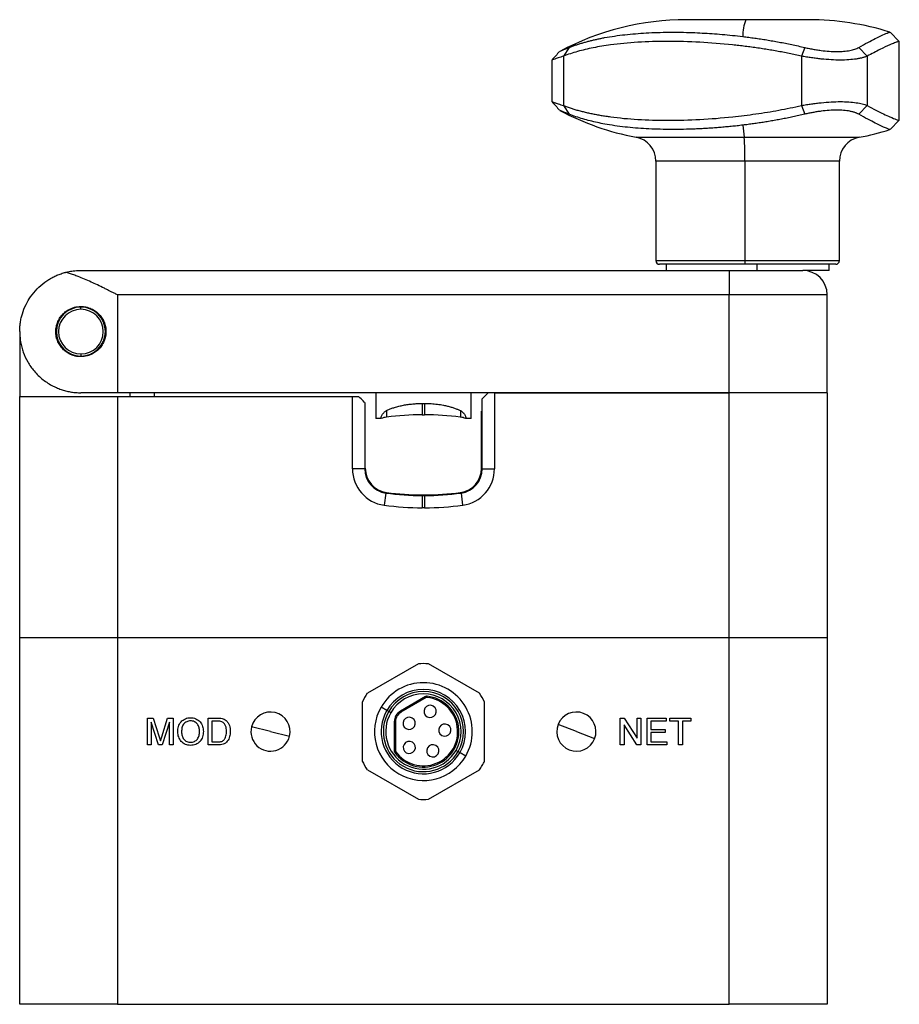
# Model space of a CAD drawing. Header units: inches. Extents: x 0.86 to 7.63, y 2.11 to 8.98.
# Tile 6 of 9: x 6.05 to 7.46, y 4.51 to 6.09. Entities that reach past the tile are written whole.
import ezdxf

# ---------------------------------------------------------------- set-up
doc = ezdxf.new("R2010")
doc.units = ezdxf.units.IN
doc.header["$MEASUREMENT"] = 0

msp = doc.modelspace()

# ---------------------------------------------------------------- linework, layer by layer
at = {"color": 7, "linetype": 'Continuous', "lineweight": 25}
for p, q in [((7.2151, 6.0948), (7.1197, 6.0948)), ((7.3165, 6.0948), (7.2151, 6.0948)), ((7.462, 6.0598), (7.4472, 6.0746)), ((7.4621, 5.9329), (7.4621, 6.0599)), ((6.9309, 6.0501), (6.9219, 6.0362)), ((7.3099, 6.0501), (7.3046, 6.0362)), ((7.4104, 6.0362), (7.3968, 6.0501)), ((6.9032, 6.0299), (6.9032, 5.9628)), ((6.9219, 6.0362), (6.9219, 5.9566)), ((7.3046, 6.0362), (7.3046, 5.9566)), ((7.4104, 6.0362), (7.4104, 5.9566)), ((6.9219, 5.9566), (6.9309, 5.9427)), ((7.3046, 5.9566), (7.3099, 5.9427)), ((7.3968, 5.9427), (7.4104, 5.9566)), ((7.4472, 5.9182), (7.462, 5.933)), ((7.0385, 5.9056), (7.2126, 5.9056)), ((7.2126, 5.9056), (7.3977, 5.9056)), ((7.0705, 5.867), (7.0705, 5.707)), ((7.2136, 5.867), (7.0705, 5.867)), ((7.2136, 5.867), (7.2136, 5.707)), ((7.3657, 5.867), (7.2136, 5.867)), ((7.3657, 5.707), (7.3657, 5.867)), ((7.0705, 5.707), (7.2136, 5.707)), ((7.2136, 5.707), (7.3657, 5.707)), ((6.1453, 5.6913), (7.1886, 5.6913)), ((7.2137, 5.7011), (7.0764, 5.7011)), ((7.0872, 5.7011), (7.0872, 5.6913)), ((7.1886, 5.6913), (7.1886, 5.6519)), ((7.1886, 5.6913), (7.3067, 5.6913)), ((7.3598, 5.7011), (7.2137, 5.7011)), ((7.2329, 5.7011), (7.2329, 5.6913)), ((7.349, 5.6913), (7.3067, 5.6913)), ((7.349, 5.6913), (7.349, 5.7011)), ((6.2043, 5.6519), (6.2043, 5.4944)), ((7.1886, 5.6519), (6.2043, 5.6519)), ((7.1886, 5.4944), (7.1886, 5.6519)), ((7.346, 5.6519), (7.1886, 5.6519)), ((7.346, 5.4944), (7.346, 5.6519)), ((6.1453, 5.6289), (6.1453, 5.6322)), ((6.0468, 5.5928), (6.0468, 5.4885)), ((6.1453, 5.5568), (6.1453, 5.5535)), ((6.0468, 5.1007), (6.0468, 5.4885)), ((6.0468, 5.4885), (6.2043, 5.4885)), ((6.2043, 5.4944), (6.1453, 5.4944)), ((6.6197, 5.4944), (6.2043, 5.4944)), ((6.2043, 5.4885), (6.2043, 5.1007)), ((6.2043, 5.4885), (6.5823, 5.4885)), ((6.224, 5.4944), (6.224, 5.4885)), ((6.2634, 5.4944), (6.2634, 5.4885)), ((6.5823, 5.372), (6.5823, 5.4885)), ((6.5823, 5.4885), (6.5921, 5.4885)), ((6.7732, 5.4944), (6.6197, 5.4944)), ((6.6197, 5.4944), (6.6197, 5.4531)), ((7.1886, 5.4944), (6.7732, 5.4944)), ((6.7732, 5.4531), (6.7732, 5.4944)), ((6.7909, 5.372), (6.7909, 5.4846)), ((6.8106, 5.4944), (6.8106, 5.372)), ((6.8106, 5.4944), (7.1886, 5.4944)), ((7.346, 5.4944), (7.1886, 5.4944)), ((7.1886, 5.1007), (7.1886, 5.4944)), ((7.346, 5.4944), (7.346, 5.1007)), ((6.602, 5.4787), (6.602, 5.372)), ((6.6945, 5.4772), (6.6984, 5.4772)), ((6.602, 5.4649), (6.6029, 5.4649)), ((6.6029, 5.3729), (6.6029, 5.4649)), ((6.6285, 5.4531), (6.6197, 5.4531)), ((6.6945, 5.459), (6.6984, 5.459)), ((6.7732, 5.4531), (6.7643, 5.4531)), ((6.7899, 5.4649), (6.7909, 5.4649)), ((6.7899, 5.3729), (6.7899, 5.4649)), ((6.602, 5.372), (6.5823, 5.372)), ((6.7909, 5.372), (6.8106, 5.372)), ((6.636, 5.333), (6.6333, 5.3135)), ((6.6945, 5.33), (6.6984, 5.33)), ((6.6945, 5.3291), (6.6945, 5.3094)), ((6.6945, 5.3291), (6.6984, 5.3291)), ((6.6984, 5.3291), (6.6984, 5.3094)), ((6.7569, 5.333), (6.7595, 5.3135)), ((6.6984, 5.3094), (6.6945, 5.3094)), ((6.0468, 4.5102), (6.0468, 5.1007)), ((6.0468, 5.1007), (6.2043, 5.1007)), ((6.2043, 5.1007), (6.2043, 4.5102)), ((6.2043, 5.1007), (7.1886, 5.1007)), ((7.1886, 4.5102), (7.1886, 5.1007)), ((7.1886, 5.1007), (7.346, 5.1007)), ((7.346, 5.1007), (7.346, 4.5102)), ((6.6883, 5.0581), (6.6062, 5.0107)), ((6.7867, 5.0107), (6.7046, 5.0581)), ((6.598, 4.9966), (6.598, 4.9017)), ((6.7, 5.0054), (6.6593, 4.9819)), ((6.701, 5.0037), (6.6603, 4.9802)), ((6.7, 5.0054), (6.701, 5.0037)), ((6.7022, 5.004), (6.7024, 5.0059)), ((6.7949, 4.9017), (6.7949, 4.9966)), ((6.6376, 4.9831), (6.6282, 4.9885)), ((6.6406, 4.9814), (6.6376, 4.9831)), ((6.6439, 4.9795), (6.6406, 4.9814)), ((6.6593, 4.9819), (6.6603, 4.9802)), ((6.2524, 4.9708), (6.2615, 4.9708)), ((6.2524, 4.9275), (6.2524, 4.9708)), ((6.2585, 4.9641), (6.2585, 4.9275)), ((6.27, 4.9275), (6.2585, 4.9641)), ((6.2615, 4.9708), (6.2712, 4.9404)), ((6.2753, 4.9409), (6.2849, 4.9708)), ((6.2879, 4.9641), (6.2763, 4.9275)), ((6.2849, 4.9708), (6.294, 4.9708)), ((6.2879, 4.9275), (6.2879, 4.9641)), ((6.294, 4.9708), (6.294, 4.9275)), ((6.3501, 4.9708), (6.3649, 4.9708)), ((6.3501, 4.9275), (6.3501, 4.9708)), ((6.365, 4.9658), (6.3562, 4.9658)), ((6.3562, 4.9658), (6.3562, 4.9325)), ((6.6495, 4.9649), (6.6495, 4.9179)), ((6.6495, 4.9649), (6.6514, 4.9649)), ((6.6514, 4.9649), (6.6514, 4.9179)), ((6.6521, 4.9747), (6.6538, 4.9737)), ((6.9425, 4.9491), (6.9132, 4.9606)), ((7.0131, 4.9708), (7.0196, 4.9708)), ((7.0131, 4.9275), (7.0131, 4.9708)), ((7.0196, 4.9708), (7.0403, 4.9385)), ((7.0403, 4.9708), (7.0464, 4.9708)), ((7.0403, 4.9385), (7.0403, 4.9708)), ((7.0464, 4.9708), (7.0464, 4.9275)), ((7.0564, 4.9708), (7.087, 4.9708)), ((7.0564, 4.9275), (7.0564, 4.9708)), ((7.0625, 4.9658), (7.0625, 4.9525)), ((7.087, 4.9658), (7.0625, 4.9658)), ((7.087, 4.9708), (7.087, 4.9658)), ((7.0931, 4.9708), (7.1269, 4.9708)), ((7.0931, 4.9658), (7.0931, 4.9708)), ((7.1069, 4.9658), (7.0931, 4.9658)), ((7.1069, 4.9275), (7.1069, 4.9658)), ((7.1131, 4.9658), (7.1131, 4.9275)), ((7.1269, 4.9658), (7.1131, 4.9658)), ((7.1269, 4.9708), (7.1269, 4.9658)), ((6.4504, 4.9491), (6.4198, 4.9567)), ((6.4504, 4.9491), (6.481, 4.9416)), ((6.9425, 4.9491), (6.9718, 4.9377)), ((7.0192, 4.9598), (7.0192, 4.9275)), ((7.04, 4.9275), (7.0192, 4.9598)), ((7.0625, 4.9525), (7.0853, 4.9525)), ((7.0625, 4.9475), (7.0625, 4.9325)), ((7.0853, 4.9475), (7.0625, 4.9475)), ((7.0853, 4.9525), (7.0853, 4.9475)), ((6.3562, 4.9325), (6.3651, 4.9325)), ((7.0625, 4.9325), (7.0881, 4.9325)), ((7.0881, 4.9325), (7.0881, 4.9275)), ((6.2585, 4.9275), (6.2524, 4.9275)), ((6.2763, 4.9275), (6.27, 4.9275)), ((6.294, 4.9275), (6.2879, 4.9275)), ((6.3656, 4.9275), (6.3501, 4.9275)), ((6.6514, 4.9179), (6.6495, 4.9179)), ((6.6518, 4.9168), (6.6502, 4.9156)), ((6.749, 4.9188), (6.7523, 4.9169)), ((6.7523, 4.9169), (6.7553, 4.9152)), ((6.7553, 4.9152), (6.7646, 4.9098)), ((7.0192, 4.9275), (7.0131, 4.9275)), ((7.0464, 4.9275), (7.04, 4.9275)), ((7.0881, 4.9275), (7.0564, 4.9275)), ((7.1131, 4.9275), (7.1069, 4.9275)), ((6.6062, 4.8876), (6.6883, 4.8402)), ((6.7046, 4.8402), (6.7867, 4.8876)), ((6.2043, 4.5102), (6.0468, 4.5102)), ((6.2043, 4.5102), (7.1886, 4.5102)), ((7.346, 4.5102), (7.1886, 4.5102))]:
    msp.add_line(p, q, dxfattribs=at)
for centre, radius, start, end in [((7.1197, 5.6617), 0.4331, 90, 118.0648), ((7.2766, 6.0704), 0.0662, 158.3326, 182.3067), ((7.3165, 5.6617), 0.4331, 72.4628, 90), ((7.1197, 6.331), 0.4331, 241.9352, 259.1931), ((7.4835, 5.9452), 0.2738, 184.2244, 188.3144), ((7.3165, 6.331), 0.4331, 280.8069, 287.5256), ((7.0311, 5.867), 0.0394, 0, 79.1931), ((6.7424, 5.8744), 0.4712, 359.1, 3.8053), ((7.4051, 5.867), 0.0394, 100.8069, 180), ((7.0764, 5.707), 0.00591, 180, 270), ((7.2619, 5.7055), 0.0483, 178.2506, 185.2614), ((7.3598, 5.707), 0.00591, 270, 0), ((7.3067, 5.6519), 0.0394, 0, 90), ((6.1453, 5.5928), 0.0394, 90, 270), ((6.1453, 5.5928), 0.036, 90, 270), ((6.1453, 5.5928), 0.0394, 270, 90), ((6.1453, 5.5928), 0.036, 270, 90), ((6.6423, 5.4161), 0.0394, 97.6126, 110.2591), ((6.6945, 5.0259), 0.4331, 90, 97.6126), ((6.6984, 5.0259), 0.4331, 82.3874, 90), ((6.7506, 5.4161), 0.0394, 69.7409, 82.3874), ((6.6413, 5.372), 0.0591, 180, 262.2414), ((6.6413, 5.372), 0.0394, 180, 262.2414), ((6.6423, 5.3729), 0.0394, 180, 262.3859), ((6.7506, 5.3729), 0.0394, 277.6141, 0), ((6.7516, 5.372), 0.0394, 277.7586, 0), ((6.7516, 5.372), 0.0591, 277.7586, 0), ((6.6945, 5.7621), 0.4331, 262.2414, 270), ((6.6945, 5.7631), 0.4331, 262.3859, 270), ((6.6984, 5.7631), 0.4331, 270, 277.6141), ((6.6984, 5.7621), 0.4331, 270, 277.7586), ((6.6945, 5.7621), 0.4528, 262.2414, 270), ((6.6984, 5.7621), 0.4528, 270, 277.7586), ((6.6964, 4.9491), 0.1093, 85.7233, 94.2767), ((6.6964, 4.9491), 0.0787, 330, 150), ((6.6964, 4.9491), 0.1093, 145.7233, 154.2767), ((6.6964, 4.9491), 0.0679, 330, 150), ((6.6964, 4.9491), 0.0645, 330, 150), ((6.6964, 4.9491), 0.0606, 330, 150), ((6.6964, 4.9491), 0.1093, 25.7233, 34.2767), ((6.6964, 4.9491), 0.0571, 215.9532, 84.0468), ((6.6964, 4.9491), 0.0551, 215.9532, 84.0468), ((6.702, 5.002), 0.00394, 84.0468, 120), ((6.702, 5.002), 0.00197, 84.0468, 120), ((6.4504, 4.9491), 0.0315, 346.1288, 166.1288), ((6.6964, 4.9491), 0.0787, 150, 330), ((6.6964, 4.9491), 0.0679, 150, 330), ((6.6964, 4.9491), 0.0645, 150, 330), ((6.6964, 4.9491), 0.0606, 150, 330), ((6.6692, 4.9649), 0.0197, 120, 180), ((6.6692, 4.9649), 0.0177, 120, 150), ((6.7072, 4.9816), 0.00984, 60, 240), ((6.7072, 4.9816), 0.00984, 240, 60), ((6.9425, 4.9491), 0.0315, 338.6882, 158.6882), ((6.6692, 4.9649), 0.0177, 150, 180), ((6.6734, 4.9624), 0.00984, 60, 240), ((6.6734, 4.9624), 0.00984, 240, 60), ((6.7308, 4.9515), 0.00984, 60, 240), ((6.7308, 4.9515), 0.00984, 240, 60), ((6.9425, 4.9491), 0.0315, 158.6882, 338.6882), ((6.4504, 4.9491), 0.0315, 166.1288, 346.1288), ((6.6737, 4.9236), 0.00984, 60, 240), ((6.6737, 4.9236), 0.00984, 240, 60), ((6.6534, 4.9179), 0.00394, 180, 215.9532), ((6.6534, 4.9179), 0.00197, 180, 215.9532), ((6.7116, 4.9182), 0.00984, 60, 240), ((6.7116, 4.9182), 0.00984, 240, 60), ((6.6964, 4.9491), 0.1093, 205.7233, 214.2767), ((6.6964, 4.9491), 0.1093, 330, 334.2767), ((6.6964, 4.9491), 0.1093, 325.7233, 330), ((6.6964, 4.9491), 0.1093, 265.7233, 274.2767)]:
    msp.add_arc(centre, radius, start, end, dxfattribs=at)
for points, knots in [([(6.9309, 6.0501), (6.9327, 6.0508), (6.9363, 6.0522), (6.9418, 6.0541), (6.9473, 6.056), (6.953, 6.0577), (6.9587, 6.0593), (6.9644, 6.0608), (6.9702, 6.0622), (6.9761, 6.0635), (6.982, 6.0648), (6.9964, 6.0675), (7.02, 6.071), (7.0489, 6.0733), (7.0728, 6.0744), (7.0912, 6.0747), (7.1101, 6.0746), (7.1281, 6.0742), (7.145, 6.0734), (7.1609, 6.0725), (7.1771, 6.0712), (7.1936, 6.0697), (7.2048, 6.0684), (7.2105, 6.0677)], [0, 0, 0, 0, 0.026234, 0.052207, 0.077928, 0.103405, 0.128648, 0.153668, 0.178476, 0.203086, 0.22751, 0.251763, 0.378067, 0.501353, 0.563738, 0.625934, 0.687958, 0.75007, 0.799474, 0.848927, 0.898678, 0.948963, 1, 1, 1, 1]), ([(7.3968, 6.0501), (7.4018, 6.0529), (7.4117, 6.0585), (7.4234, 6.0645), (7.4346, 6.0699), (7.4431, 6.0736), (7.4471, 6.075), (7.447, 6.0746), (7.447, 6.0745)], [0, 0, 0, 0, 0.167885, 0.329246, 0.485625, 0.728703, 0.970057, 1, 1, 1, 1]), ([(7.3046, 6.0362), (7.3013, 6.0369), (7.2947, 6.0384), (7.2848, 6.0404), (7.2748, 6.0424), (7.2648, 6.0442), (7.2547, 6.046), (7.2446, 6.0476), (7.2345, 6.0492), (7.2243, 6.0506), (7.2141, 6.0519), (7.2039, 6.0532), (7.1793, 6.0559), (7.1403, 6.0589), (7.0892, 6.0603), (7.041, 6.0589), (7.0064, 6.0557), (6.9833, 6.0522), (6.9697, 6.0497), (6.9567, 6.0468), (6.9445, 6.0437), (6.9328, 6.0401), (6.9255, 6.0375), (6.9219, 6.0362)], [0, 0, 0, 0, 0.022031, 0.044198, 0.066503, 0.088951, 0.111542, 0.134281, 0.15717, 0.180212, 0.203409, 0.226764, 0.250279, 0.373611, 0.500157, 0.626841, 0.750304, 0.793188, 0.835543, 0.877385, 0.91873, 0.959596, 1, 1, 1, 1]), ([(7.2105, 6.0677), (7.2136, 6.0673), (7.2199, 6.0665), (7.2294, 6.0652), (7.239, 6.0638), (7.2488, 6.0623), (7.2586, 6.0606), (7.2686, 6.0588), (7.2788, 6.0569), (7.289, 6.0548), (7.2994, 6.0525), (7.3064, 6.0509), (7.3099, 6.0501)], [0, 0, 0, 0, 0.095949, 0.192595, 0.290024, 0.388316, 0.487547, 0.587786, 0.689095, 0.791534, 0.895153, 1, 1, 1, 1]), ([(7.4615, 6.0594), (7.4616, 6.0596), (7.4622, 6.0601), (7.4596, 6.0593), (7.4547, 6.0576), (7.4458, 6.0539), (7.4321, 6.0476), (7.4175, 6.0399), (7.4104, 6.0362)], [0, 0, 0, 0, 0.072528, 0.22999, 0.384711, 0.536857, 0.772568, 1, 1, 1, 1]), ([(6.9154, 6.0436), (6.9134, 6.0413), (6.9093, 6.0367), (6.9053, 6.0322), (6.9032, 6.0299)], [0, 0, 0, 0, 0.5000061, 1, 1, 1, 1]), ([(6.9159, 6.0439), (6.916, 6.0439), (6.9162, 6.0441), (6.9188, 6.0452), (6.9236, 6.0472), (6.9284, 6.0491), (6.9309, 6.0501)], [0, 0, 0, 0, 0.091888, 0.395528, 0.6953, 1, 1, 1, 1]), ([(7.3099, 6.0501), (7.3112, 6.0498), (7.3137, 6.0492), (7.3174, 6.0484), (7.3212, 6.0477), (7.325, 6.047), (7.3287, 6.0464), (7.3325, 6.0458), (7.3394, 6.0448), (7.3493, 6.0439), (7.3616, 6.0434), (7.3728, 6.0439), (7.381, 6.0449), (7.3867, 6.0462), (7.3906, 6.0473), (7.394, 6.0486), (7.3959, 6.0496), (7.3968, 6.0501)], [0, 0, 0, 0, 0.036382, 0.0725, 0.108393, 0.1441, 0.17966, 0.215114, 0.250499, 0.375791, 0.500202, 0.624706, 0.750116, 0.811929, 0.874042, 0.936662, 1, 1, 1, 1]), ([(6.9219, 6.0362), (6.9189, 6.0352), (6.9131, 6.0334), (6.9072, 6.0314), (6.9037, 6.0302), (6.9035, 6.03), (6.9034, 6.0299)], [0, 0, 0, 0, 0.2678922, 0.522223, 0.7874416, 1, 1, 1, 1]), ([(7.4104, 6.0362), (7.4098, 6.0359), (7.4086, 6.0354), (7.4067, 6.0347), (7.4047, 6.0341), (7.4025, 6.0334), (7.4002, 6.0329), (7.3978, 6.0324), (7.3954, 6.0319), (7.39, 6.0311), (7.3811, 6.0301), (7.3674, 6.0297), (7.3524, 6.0301), (7.3394, 6.0312), (7.3288, 6.0324), (7.3208, 6.0334), (7.3127, 6.0347), (7.3073, 6.0357), (7.3046, 6.0362)], [0, 0, 0, 0, 0.032571, 0.064728, 0.096474, 0.127811, 0.158743, 0.189274, 0.219406, 0.249144, 0.375539, 0.499849, 0.62404, 0.750344, 0.810324, 0.87191, 0.935126, 1, 1, 1, 1]), ([(6.9032, 5.9629), (6.9053, 5.9606), (6.9093, 5.956), (6.9134, 5.9515), (6.9154, 5.9492)], [0, 0, 0, 0, 0.499994, 1, 1, 1, 1]), ([(6.9034, 5.9628), (6.9035, 5.9628), (6.9037, 5.9626), (6.9072, 5.9614), (6.913, 5.9594), (6.9189, 5.9576), (6.9219, 5.9566)], [0, 0, 0, 0, 0.211563, 0.476592, 0.731463, 1, 1, 1, 1]), ([(7.3046, 5.9566), (7.3059, 5.9569), (7.3087, 5.9574), (7.3128, 5.9581), (7.3168, 5.9587), (7.3208, 5.9593), (7.3248, 5.9599), (7.3288, 5.9604), (7.3326, 5.9608), (7.3406, 5.9617), (7.3524, 5.9626), (7.3673, 5.9631), (7.381, 5.9626), (7.391, 5.9616), (7.3979, 5.9604), (7.4026, 5.9593), (7.4068, 5.9581), (7.4092, 5.9571), (7.4104, 5.9566)], [0, 0, 0, 0, 0.0325711, 0.064728, 0.0964736, 0.1278111, 0.1587434, 0.189274, 0.2194063, 0.2491437, 0.3755386, 0.4998494, 0.6240398, 0.7503442, 0.8103245, 0.8719095, 0.9351263, 1, 1, 1, 1]), ([(6.9309, 5.9427), (6.9284, 5.9436), (6.9236, 5.9456), (6.9188, 5.9476), (6.9162, 5.9487), (6.916, 5.9489), (6.9159, 5.9489)], [0, 0, 0, 0, 0.305397, 0.605861, 0.909228, 1, 1, 1, 1]), ([(6.9219, 5.9566), (6.9238, 5.9559), (6.9278, 5.9544), (6.9339, 5.9524), (6.9402, 5.9504), (6.9467, 5.9485), (6.9534, 5.9468), (6.9603, 5.9451), (6.9674, 5.9436), (6.9747, 5.9422), (6.9822, 5.9408), (6.9899, 5.9396), (7.0089, 5.9369), (7.0412, 5.9338), (7.0893, 5.9325), (7.1405, 5.9338), (7.1822, 5.9371), (7.2126, 5.9406), (7.2312, 5.9431), (7.2497, 5.9459), (7.2681, 5.9491), (7.2864, 5.9526), (7.2985, 5.9553), (7.3046, 5.9566)], [0, 0, 0, 0, 0.022031, 0.044198, 0.066503, 0.088951, 0.111542, 0.134281, 0.15717, 0.180212, 0.203409, 0.226764, 0.250279, 0.373611, 0.500157, 0.626841, 0.750304, 0.793188, 0.835543, 0.877385, 0.91873, 0.959596, 1, 1, 1, 1]), ([(7.2105, 5.9251), (7.2073, 5.9247), (7.201, 5.9239), (7.1917, 5.923), (7.1825, 5.9221), (7.1734, 5.9213), (7.1645, 5.9206), (7.1556, 5.92), (7.1468, 5.9195), (7.1381, 5.919), (7.1258, 5.9185), (7.1101, 5.9181), (7.0912, 5.9181), (7.0728, 5.9184), (7.0489, 5.9194), (7.0201, 5.9218), (6.9944, 5.9255), (6.9761, 5.9292), (6.9644, 5.9319), (6.9529, 5.9351), (6.9417, 5.9386), (6.9345, 5.9413), (6.9309, 5.9427)], [0, 0, 0, 0, 0.028448, 0.056636, 0.084601, 0.112378, 0.140006, 0.167526, 0.19498, 0.222411, 0.249862, 0.311991, 0.374053, 0.436081, 0.498283, 0.621588, 0.747912, 0.79665, 0.846131, 0.896459, 0.947723, 1, 1, 1, 1]), ([(7.3099, 5.9427), (7.3067, 5.9419), (7.3004, 5.9404), (7.2909, 5.9384), (7.2816, 5.9365), (7.2723, 5.9346), (7.2632, 5.933), (7.2541, 5.9314), (7.2452, 5.9299), (7.2364, 5.9286), (7.2276, 5.9273), (7.219, 5.9261), (7.2133, 5.9254), (7.2105, 5.9251)], [0, 0, 0, 0, 0.095366, 0.189714, 0.283079, 0.375499, 0.467016, 0.557676, 0.647529, 0.736628, 0.825031, 0.9128, 1, 1, 1, 1]), ([(7.3968, 5.9427), (7.3963, 5.943), (7.3952, 5.9435), (7.3934, 5.9443), (7.3915, 5.9451), (7.3894, 5.9458), (7.3872, 5.9464), (7.3849, 5.947), (7.3803, 5.9479), (7.3728, 5.9489), (7.3615, 5.9494), (7.3492, 5.9489), (7.3384, 5.9478), (7.3296, 5.9466), (7.323, 5.9454), (7.3164, 5.9442), (7.3121, 5.9432), (7.3099, 5.9427)], [0, 0, 0, 0, 0.036382, 0.0725, 0.108393, 0.1441, 0.17966, 0.215114, 0.250499, 0.375791, 0.500202, 0.624706, 0.750116, 0.811929, 0.874042, 0.936662, 1, 1, 1, 1]), ([(7.4469, 5.9183), (7.4469, 5.9182), (7.4473, 5.9178), (7.4448, 5.9186), (7.4403, 5.9204), (7.433, 5.9236), (7.4235, 5.9282), (7.4117, 5.9343), (7.4018, 5.9398), (7.3968, 5.9427)], [0, 0, 0, 0, 0.029379, 0.189609, 0.350574, 0.513343, 0.670043, 0.831744, 1, 1, 1, 1]), ([(7.4104, 5.9566), (7.4152, 5.954), (7.425, 5.9488), (7.4372, 5.9429), (7.4489, 5.9375), (7.4579, 5.9339), (7.4621, 5.9326), (7.4618, 5.9331), (7.4618, 5.9332)], [0, 0, 0, 0, 0.151115, 0.305808, 0.46433, 0.693191, 0.928018, 1, 1, 1, 1]), ([(6.1207, 5.6882), (6.1219, 5.6885), (6.1245, 5.6891), (6.1286, 5.6899), (6.1332, 5.6906), (6.1387, 5.6911), (6.1429, 5.6912), (6.1453, 5.6913)], [0, 0, 0, 0, 0.153378, 0.320051, 0.500027, 0.708049, 1, 1, 1, 1]), ([(6.0468, 5.5928), (6.0469, 5.5944), (6.0469, 5.5972), (6.0472, 5.6011), (6.0475, 5.6044), (6.0481, 5.609), (6.0492, 5.6146), (6.0518, 5.6244), (6.0563, 5.6359), (6.0643, 5.6495), (6.0742, 5.6616), (6.0846, 5.6706), (6.0933, 5.6765), (6.0998, 5.6803), (6.1066, 5.6835), (6.1135, 5.6861), (6.1183, 5.6875), (6.1207, 5.6882)], [0, 0, 0, 0, 0.039132, 0.073029, 0.10169, 0.125115, 0.191047, 0.249725, 0.38313, 0.499764, 0.63119, 0.749525, 0.803353, 0.855249, 0.905275, 0.953499, 1, 1, 1, 1]), ([(6.2043, 5.6519), (6.2025, 5.6528), (6.1991, 5.6545), (6.1942, 5.6569), (6.19, 5.659), (6.1863, 5.6609), (6.1803, 5.6638), (6.1722, 5.6677), (6.1614, 5.6727), (6.1512, 5.6773), (6.1418, 5.6811), (6.1338, 5.6841), (6.1271, 5.6864), (6.1228, 5.6876), (6.1207, 5.6882)], [0, 0, 0, 0, 0.063452, 0.120167, 0.170146, 0.21339, 0.249897, 0.38225, 0.499115, 0.630117, 0.749747, 0.837812, 0.921185, 1, 1, 1, 1]), ([(6.1453, 5.5525), (6.1444, 5.5525), (6.1427, 5.5525), (6.1401, 5.5528), (6.1375, 5.5532), (6.135, 5.5538), (6.1326, 5.5545), (6.1285, 5.556), (6.1232, 5.5587), (6.1172, 5.5635), (6.1121, 5.5694), (6.1081, 5.5764), (6.1055, 5.5843), (6.1046, 5.5928), (6.1055, 5.6013), (6.1081, 5.6092), (6.112, 5.6162), (6.1172, 5.6221), (6.1232, 5.6269), (6.1293, 5.6301), (6.135, 5.632), (6.1401, 5.633), (6.1435, 5.6331), (6.1453, 5.6332)], [0, 0, 0, 0, 0.020629, 0.041243, 0.061914, 0.082709, 0.103698, 0.124946, 0.187619, 0.249783, 0.313558, 0.374547, 0.437995, 0.499273, 0.561879, 0.624525, 0.685765, 0.749845, 0.81218, 0.87505, 0.917285, 0.958752, 1, 1, 1, 1]), ([(6.1453, 5.6332), (6.1461, 5.6332), (6.1478, 5.6331), (6.1503, 5.6329), (6.1528, 5.6325), (6.1553, 5.632), (6.1578, 5.6312), (6.1618, 5.6298), (6.1673, 5.627), (6.1735, 5.622), (6.1788, 5.6158), (6.1826, 5.6087), (6.1851, 5.601), (6.1859, 5.5929), (6.1851, 5.5848), (6.1827, 5.577), (6.1788, 5.5699), (6.1736, 5.5637), (6.1673, 5.5587), (6.1611, 5.5555), (6.1553, 5.5537), (6.1503, 5.5527), (6.147, 5.5525), (6.1453, 5.5525)], [0, 0, 0, 0, 0.021254, 0.042225, 0.062988, 0.083621, 0.104201, 0.124807, 0.187542, 0.249775, 0.312292, 0.374797, 0.437232, 0.499749, 0.562178, 0.624668, 0.687167, 0.749693, 0.812025, 0.874875, 0.916162, 0.957661, 1, 1, 1, 1]), ([(6.0468, 5.5928), (6.0469, 5.5914), (6.0469, 5.5888), (6.0471, 5.585), (6.0475, 5.5817), (6.0478, 5.5788), (6.0486, 5.5741), (6.0499, 5.5678), (6.0533, 5.557), (6.058, 5.5465), (6.0644, 5.5365), (6.072, 5.5266), (6.0833, 5.5155), (6.0969, 5.5067), (6.1077, 5.5018), (6.115, 5.4991), (6.1224, 5.497), (6.1299, 5.4955), (6.1375, 5.4946), (6.1427, 5.4945), (6.1453, 5.4944)], [0, 0, 0, 0, 0.031718, 0.060082, 0.085091, 0.106746, 0.125046, 0.191053, 0.249689, 0.37495, 0.439223, 0.499419, 0.631679, 0.749276, 0.794693, 0.838467, 0.88073, 0.92163, 0.961327, 1, 1, 1, 1]), ([(6.602, 5.4787), (6.602, 5.4787), (6.6011, 5.4795), (6.5976, 5.4831), (6.595, 5.4857), (6.5921, 5.4885)], [0, 0, 0, 0, 0.5, 0.5, 1, 1, 1, 1]), ([(6.8008, 5.4944), (6.7979, 5.4916), (6.7953, 5.489), (6.7918, 5.4855), (6.7909, 5.4846), (6.7909, 5.4846)], [0, 0, 0, 0, 0.5, 0.5, 1, 1, 1, 1]), ([(6.6371, 5.4657), (6.6378, 5.466), (6.6394, 5.4668), (6.6418, 5.4678), (6.6444, 5.4689), (6.6472, 5.4699), (6.6513, 5.4712), (6.657, 5.4728), (6.6642, 5.4744), (6.6717, 5.4757), (6.6792, 5.4765), (6.6869, 5.4771), (6.6919, 5.4771), (6.6945, 5.4772)], [0, 0, 0, 0, 0.047295, 0.095719, 0.145408, 0.196487, 0.249074, 0.37053, 0.499054, 0.622014, 0.749515, 0.873937, 1, 1, 1, 1]), ([(6.6984, 5.4772), (6.7002, 5.4772), (6.7037, 5.4771), (6.7088, 5.4769), (6.7139, 5.4765), (6.7188, 5.476), (6.7237, 5.4753), (6.7291, 5.4743), (6.7348, 5.4731), (6.7408, 5.4715), (6.7463, 5.4697), (6.7513, 5.4678), (6.7543, 5.4664), (6.7558, 5.4657)], [0, 0, 0, 0, 0.086984, 0.172326, 0.256153, 0.338599, 0.419807, 0.499923, 0.610693, 0.715418, 0.814713, 0.909296, 1, 1, 1, 1]), ([(6.6285, 5.4531), (6.6285, 5.4531), (6.6283, 5.4531), (6.6282, 5.4533), (6.6281, 5.4536), (6.6281, 5.4541), (6.6283, 5.455), (6.6289, 5.4566), (6.6298, 5.4586), (6.6311, 5.4606), (6.6325, 5.4622), (6.6339, 5.4636), (6.6353, 5.4647), (6.6365, 5.4654), (6.6371, 5.4657)], [0, 0, 0, 0, 0.062636, 0.124982, 0.187084, 0.248989, 0.377332, 0.498811, 0.630548, 0.748843, 0.820966, 0.886184, 0.945443, 1, 1, 1, 1]), ([(6.7558, 5.4657), (6.7562, 5.4655), (6.7569, 5.4651), (6.758, 5.4644), (6.759, 5.4636), (6.7599, 5.4627), (6.7607, 5.4618), (6.7619, 5.4604), (6.7631, 5.4586), (6.764, 5.4566), (6.7646, 5.455), (6.7648, 5.4539), (6.7648, 5.4532), (6.7645, 5.4531), (6.7643, 5.4531)], [0, 0, 0, 0, 0.03589, 0.073649, 0.1137, 0.156396, 0.202031, 0.250843, 0.36902, 0.500682, 0.622018, 0.750267, 0.874626, 1, 1, 1, 1]), ([(6.3012, 4.9486), (6.3012, 4.95), (6.3013, 4.9515), (6.3017, 4.9543), (6.3019, 4.9557), (6.3032, 4.9599), (6.3045, 4.9625), (6.3083, 4.9669), (6.3107, 4.9686), (6.3147, 4.9703), (6.3161, 4.9707), (6.3189, 4.9712), (6.3203, 4.9713), (6.3218, 4.9713)], [0, 0, 0, 0, 0.125, 0.125, 0.25, 0.25, 0.5, 0.5, 0.75, 0.75, 0.875, 0.875, 1, 1, 1, 1]), ([(6.3218, 4.9664), (6.3207, 4.9663), (6.3196, 4.9662), (6.3175, 4.9658), (6.3165, 4.9654), (6.3145, 4.9645), (6.3136, 4.9639), (6.3119, 4.9626), (6.3111, 4.9618), (6.3091, 4.9592), (6.3084, 4.9571), (6.3075, 4.9529), (6.3074, 4.9507), (6.3073, 4.9485)], [0, 0, 0, 0, 0.125, 0.125, 0.25, 0.25, 0.375, 0.375, 0.5, 0.5, 0.75, 0.75, 1, 1, 1, 1]), ([(6.3218, 4.9713), (6.3232, 4.9713), (6.3246, 4.9712), (6.3274, 4.9707), (6.3288, 4.9703), (6.3327, 4.9686), (6.3351, 4.967), (6.3388, 4.9627), (6.3402, 4.9602), (6.3415, 4.9561), (6.3418, 4.9547), (6.3422, 4.9519), (6.3423, 4.9505), (6.3423, 4.9491)], [0, 0, 0, 0, 0.125, 0.125, 0.25, 0.25, 0.5, 0.5, 0.75, 0.75, 0.875, 0.875, 1, 1, 1, 1]), ([(6.3362, 4.9491), (6.3362, 4.9512), (6.336, 4.9533), (6.3349, 4.9574), (6.334, 4.9594), (6.3315, 4.9627), (6.3298, 4.9641), (6.327, 4.9655), (6.326, 4.9658), (6.3239, 4.9662), (6.3229, 4.9663), (6.3218, 4.9664)], [0, 0, 0, 0, 0.25, 0.25, 0.5, 0.5, 0.75, 0.75, 0.875, 0.875, 1, 1, 1, 1]), ([(6.3795, 4.9495), (6.3795, 4.9525), (6.3793, 4.9556), (6.3776, 4.9598), (6.3767, 4.9611), (6.3752, 4.9628), (6.3747, 4.9633), (6.3735, 4.9642), (6.3728, 4.9646), (6.3721, 4.9649)], [0, 0, 0, 0, 0.5, 0.5, 0.75, 0.75, 0.875, 0.875, 1, 1, 1, 1]), ([(6.3725, 4.9702), (6.3737, 4.9699), (6.3748, 4.9695), (6.3769, 4.9685), (6.3779, 4.9678), (6.3788, 4.9671)], [0, 0, 0, 0, 0.5, 0.5, 1, 1, 1, 1]), ([(6.3788, 4.9671), (6.3801, 4.966), (6.3812, 4.9648), (6.3829, 4.962), (6.3836, 4.9605), (6.3852, 4.9559), (6.3856, 4.9526), (6.3856, 4.9494)], [0, 0, 0, 0, 0.25, 0.25, 0.5, 0.5, 1, 1, 1, 1]), ([(6.3218, 4.9269), (6.3204, 4.927), (6.319, 4.9271), (6.3162, 4.9276), (6.3149, 4.928), (6.311, 4.9296), (6.3087, 4.9312), (6.3049, 4.9353), (6.3036, 4.9378), (6.3017, 4.943), (6.3012, 4.9458), (6.3012, 4.9486)], [0, 0, 0, 0, 0.125, 0.125, 0.25, 0.25, 0.5, 0.5, 0.75, 0.75, 1, 1, 1, 1]), ([(6.3073, 4.9485), (6.3074, 4.9464), (6.3076, 4.9444), (6.3087, 4.9404), (6.3096, 4.9385), (6.3122, 4.9354), (6.3139, 4.934), (6.3167, 4.9327), (6.3177, 4.9324), (6.3197, 4.932), (6.3207, 4.932), (6.3217, 4.9319)], [0, 0, 0, 0, 0.25, 0.25, 0.5, 0.5, 0.75, 0.75, 0.875, 0.875, 1, 1, 1, 1]), ([(6.3217, 4.9319), (6.3228, 4.932), (6.3238, 4.932), (6.3259, 4.9324), (6.3269, 4.9328), (6.3298, 4.9341), (6.3315, 4.9355), (6.3341, 4.9388), (6.335, 4.9408), (6.336, 4.9449), (6.3362, 4.947), (6.3362, 4.9491)], [0, 0, 0, 0, 0.125, 0.125, 0.25, 0.25, 0.5, 0.5, 0.75, 0.75, 1, 1, 1, 1]), ([(6.3423, 4.9491), (6.3423, 4.9477), (6.3422, 4.9462), (6.3418, 4.9434), (6.3415, 4.9421), (6.3402, 4.938), (6.3388, 4.9355), (6.3351, 4.9312), (6.3326, 4.9296), (6.3287, 4.928), (6.3274, 4.9276), (6.3246, 4.9271), (6.3232, 4.927), (6.3218, 4.9269)], [0, 0, 0, 0, 0.125, 0.125, 0.25, 0.25, 0.5, 0.5, 0.75, 0.75, 0.875, 0.875, 1, 1, 1, 1]), ([(6.3856, 4.9494), (6.3856, 4.948), (6.3855, 4.9465), (6.3852, 4.9437), (6.385, 4.9423), (6.3838, 4.9383), (6.3826, 4.9356), (6.3799, 4.9323), (6.3789, 4.9313), (6.3766, 4.9297), (6.3753, 4.9291), (6.3713, 4.9278), (6.3684, 4.9275), (6.3656, 4.9275)], [0, 0, 0, 0, 0.125, 0.125, 0.25, 0.25, 0.5, 0.5, 0.625, 0.625, 0.75, 0.75, 1, 1, 1, 1]), ([(6.3753, 4.9355), (6.3757, 4.936), (6.3762, 4.9365), (6.3769, 4.9375), (6.3772, 4.938), (6.378, 4.9397), (6.3784, 4.9409), (6.3793, 4.9445), (6.3795, 4.947), (6.3795, 4.9495)], [0, 0, 0, 0, 0.125, 0.125, 0.25, 0.25, 0.5, 0.5, 1, 1, 1, 1]), ([(6.3651, 4.9325), (6.3669, 4.9325), (6.3688, 4.9326), (6.3715, 4.9332), (6.3723, 4.9335), (6.3739, 4.9343), (6.3747, 4.9349), (6.3753, 4.9355)], [0, 0, 0, 0, 0.5, 0.5, 0.75, 0.75, 1, 1, 1, 1])]:
    msp.add_open_spline(points, degree=3, knots=knots, dxfattribs=at)
for points in [[(6.6945, 5.4772), (6.6945, 5.4656), (6.6945, 5.459), (6.6945, 5.459)], [(6.6984, 5.4772), (6.6984, 5.4656), (6.6984, 5.459), (6.6984, 5.459)], [(6.6371, 5.4657), (6.6371, 5.4589), (6.6371, 5.4552), (6.6371, 5.4552)], [(6.7558, 5.4657), (6.7558, 5.4589), (6.7558, 5.4552), (6.7558, 5.4552)], [(6.3649, 4.9708), (6.3674, 4.9708), (6.37, 4.9707), (6.3725, 4.9702)], [(6.3721, 4.9649), (6.3698, 4.9657), (6.3674, 4.9658), (6.365, 4.9658)], [(6.2712, 4.9404), (6.2719, 4.9383), (6.2726, 4.9362), (6.2732, 4.934)], [(6.2732, 4.934), (6.2739, 4.9363), (6.2746, 4.9386), (6.2753, 4.9409)]]:
    msp.add_open_spline(points, degree=3, dxfattribs=at)

doc.saveas('drawing.dxf')
